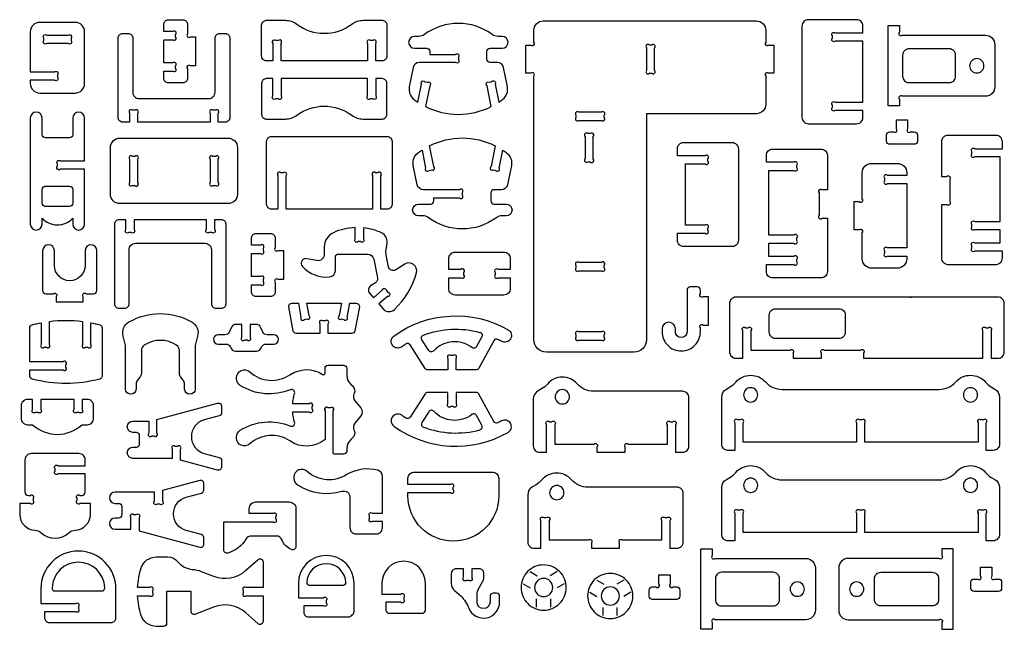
# Model space of a CAD drawing. Extents: x 670.8 to 685.9, y 8.6 to 27.5.
# Tile 1 of 2: x 670.8 to 685.9, y 8.6 to 17.9. Entities that reach past the tile are written whole.
import ezdxf

# ---------------------------------------------------------------- set-up
doc = ezdxf.new("R2010")
doc.units = 0
doc.header["$MEASUREMENT"] = 0
doc.layers.add('KONTUR', color=20, linetype='CONTINUOUS')

msp = doc.modelspace()

# ---------------------------------------------------------------- linework, layer by layer
at = {"layer": 'KONTUR'}
for points in [[(671.124, 16.76), (671.665, 16.76, 0.414214), (671.809, 16.905), (671.809, 17.696, 0.414214), (671.665, 17.84), (671.124, 17.84, 0.414214), (670.98, 17.696), (670.98, 17.082), (671.35, 17.082, -1), (671.395, 17.038), (671.395, 17.002, -1), (671.35, 16.957), (670.98, 16.957), (670.98, 16.905, 0.414214)], [(673.021, 17.096), (673.157, 17.096, 1), (673.201, 17.141), (673.201, 17.177, 1), (673.157, 17.221), (673.021, 17.221), (673.021, 17.574), (673.157, 17.574, 1), (673.201, 17.618), (673.201, 17.655, 1), (673.157, 17.699), (673.021, 17.699), (673.021, 17.807, -0.414214), (673.093, 17.879), (673.31, 17.879, -0.414214), (673.382, 17.807), (673.382, 17.664, 1), (673.426, 17.62), (673.507, 17.62), (673.507, 17.175), (673.426, 17.175, 1), (673.382, 17.131), (673.382, 16.988, -0.414214), (673.31, 16.916), (673.093, 16.916, -0.414214), (673.021, 16.988)], [(674.587, 17.871), (674.879, 17.871, -0.16263), (675.053, 17.813, 0.334097), (675.893, 17.813, -0.16263), (676.067, 17.871), (676.359, 17.871, -0.414214), (676.431, 17.799), (676.431, 17.325, -0.414214), (676.359, 17.253), (676.259, 17.253), (676.259, 17.518, 1), (676.215, 17.562), (676.179, 17.562, 1), (676.134, 17.518), (676.134, 17.253), (674.812, 17.253), (674.812, 17.518, 1), (674.767, 17.562), (674.731, 17.562, 1), (674.687, 17.518), (674.687, 17.253), (674.587, 17.253, -0.414214), (674.515, 17.325), (674.515, 17.799, -0.414214)], [(678.025, 16.554), (677.961, 16.872, -1), (677.995, 16.924), (678.031, 16.931, -1), (678.083, 16.896), (678.139, 16.621, 0.016944), (678.201, 16.665, 0.286808), (678.272, 16.855), (678.213, 17.149, 0.357001), (678.119, 17.226), (678.006, 17.226, -0.414214), (677.958, 17.274), (677.958, 17.398, -0.414214), (678.006, 17.446), (678.193, 17.446, 1), (678.193, 17.625), (678.128, 17.625, -0.161246), (678.041, 17.653, 0.331101), (677.003, 17.653, -0.161246), (676.917, 17.625), (676.852, 17.625, 1), (676.852, 17.446), (677.038, 17.446, -0.414214), (677.087, 17.398), (677.087, 17.351), (677.478, 17.351, -1), (677.522, 17.307), (677.522, 17.27, -1), (677.478, 17.226), (676.926, 17.226, 0.357001), (676.831, 17.149), (676.772, 16.855, 0.286808), (676.844, 16.665, 0.016944), (676.905, 16.621), (676.961, 16.896, -1), (677.013, 16.931), (677.049, 16.924, -1), (677.084, 16.872), (677.02, 16.554, 0.237707)], [(680.397, 12.992, -0.414214), (680.205, 12.8), (678.868, 12.8, -0.414214), (678.676, 12.992), (678.676, 17.018, 1), (678.631, 17.062), (678.551, 17.062), (678.551, 17.494), (678.631, 17.494, 1), (678.676, 17.538), (678.676, 17.718, -0.414214), (678.82, 17.862), (682.077, 17.862, -0.414214), (682.221, 17.718), (682.221, 17.538, 1), (682.265, 17.494), (682.346, 17.494), (682.346, 17.062), (682.265, 17.062, 1), (682.221, 17.018), (682.221, 16.589, -0.414214), (682.077, 16.444), (680.397, 16.444)], [(683.705, 16.494), (683.284, 16.494, -1), (683.239, 16.538), (683.239, 16.574, -1), (683.284, 16.619), (683.58, 16.619), (683.705, 16.619), (683.705, 17.553), (683.58, 17.553), (683.284, 17.553, -1), (683.239, 17.597), (683.239, 17.634, -1), (683.284, 17.678), (683.705, 17.678), (683.705, 17.784, 0.414214), (683.609, 17.881), (682.87, 17.881, 0.414214), (682.774, 17.784), (682.774, 16.387, 0.414214), (682.87, 16.291), (683.609, 16.291, 0.414214), (683.705, 16.387)], [(685.578, 16.71), (684.307, 16.71, 1), (684.263, 16.665), (684.263, 16.563), (684.091, 16.563), (684.091, 17.791), (684.263, 17.791), (684.263, 17.689, 1), (684.307, 17.644), (685.578, 17.644, -0.414214), (685.722, 17.5), (685.722, 16.854, -0.414214)], [(671.232, 17.643), (671.558, 17.643, -1), (671.602, 17.599), (671.602, 17.562, -1), (671.558, 17.518), (671.232, 17.518, -1), (671.187, 17.562), (671.187, 17.599, -1)], [(672.394, 16.316, -0.414214), (672.322, 16.388), (672.322, 17.597, -0.414214), (672.394, 17.67), (672.474, 17.67, -0.414214), (672.546, 17.597), (672.546, 16.773, 0.414214), (672.642, 16.677), (673.708, 16.677, 0.414214), (673.804, 16.773), (673.804, 17.597, -0.414214), (673.877, 17.67), (673.957, 17.67, -0.414214), (674.029, 17.597), (674.029, 16.388, -0.414214), (673.957, 16.316), (673.853, 16.316), (673.853, 16.452, 1), (673.809, 16.496), (673.772, 16.496, 1), (673.728, 16.452), (673.728, 16.316), (672.623, 16.316), (672.623, 16.452, 1), (672.578, 16.496), (672.542, 16.496, 1), (672.498, 16.452), (672.498, 16.316)], [(680.397, 17.45), (680.397, 17.106, 1), (680.442, 17.062), (680.478, 17.062, 1), (680.522, 17.106), (680.522, 17.45, 1), (680.478, 17.494), (680.442, 17.494, 1)], [(685.121, 17.015), (685.121, 17.339, 0.414214), (685.025, 17.435), (684.409, 17.435, 0.414214), (684.313, 17.339), (684.313, 17.015, 0.414214), (684.409, 16.919), (685.025, 16.919, 0.414214)], [(685.446, 17.286, 0.414214), (685.337, 17.177, 0.414214), (685.446, 17.068, 0.414214), (685.555, 17.177, 0.414214)], [(674.587, 16.363), (674.879, 16.363, 0.16263), (675.053, 16.42, -0.334097), (675.893, 16.42, 0.16263), (676.067, 16.363), (676.359, 16.363, 0.414214), (676.431, 16.435), (676.431, 16.908, 0.414214), (676.359, 16.98), (676.259, 16.98), (676.259, 16.715, -1), (676.215, 16.671), (676.179, 16.671, -1), (676.134, 16.715), (676.134, 16.98), (674.812, 16.98), (674.812, 16.715, -1), (674.767, 16.671), (674.731, 16.671, -1), (674.687, 16.715), (674.687, 16.98), (674.587, 16.98, 0.414214), (674.515, 16.908), (674.515, 16.435, 0.414214)], [(671.629, 16.379), (671.629, 16.125, -0.414214), (671.581, 16.077), (671.208, 16.077, -0.414214), (671.16, 16.125), (671.16, 16.379, 1), (670.98, 16.379), (670.98, 14.757, 1), (671.16, 14.757), (671.16, 14.847, 0.435619), (671.629, 14.847), (671.629, 14.757, 1), (671.809, 14.757), (671.809, 15.597), (671.439, 15.597, -1), (671.395, 15.641), (671.395, 15.678, -1), (671.439, 15.722), (671.809, 15.722), (671.809, 16.379, 1)], [(679.365, 16.343), (679.708, 16.343, 1), (679.753, 16.387), (679.753, 16.424, 1), (679.708, 16.468), (679.365, 16.468, 1), (679.32, 16.424), (679.32, 16.387, 1)], [(684.116, 16.168), (684.173, 16.168, 1), (684.217, 16.213), (684.217, 16.352), (684.389, 16.352), (684.389, 16.213, 1), (684.433, 16.168), (684.489, 16.168, -0.414214), (684.538, 16.12), (684.538, 16.025, -0.414214), (684.489, 15.977), (684.116, 15.977, -0.414214), (684.068, 16.025), (684.068, 16.12, -0.414214)], [(679.459, 16.097), (679.459, 15.753, 1), (679.503, 15.709), (679.539, 15.709, 1), (679.584, 15.753), (679.584, 16.097, 1), (679.539, 16.141), (679.503, 16.141, 1)], [(685.803, 14.672), (685.417, 14.672, -1), (685.372, 14.716), (685.372, 14.753, -1), (685.417, 14.797), (685.803, 14.797), (685.803, 15.785), (685.588, 15.785), (685.417, 15.785, -1), (685.372, 15.829), (685.372, 15.865, -1), (685.417, 15.91), (685.838, 15.91), (685.838, 16.016, 0.414214), (685.742, 16.112), (685.003, 16.112, 0.414214), (684.907, 16.016), (684.907, 15.486), (684.987, 15.486, -1), (685.032, 15.442), (685.032, 15.098, -1), (684.987, 15.054), (684.907, 15.054), (684.907, 14.24, 0.414214), (685.003, 14.143), (685.742, 14.143, 0.414214), (685.838, 14.24), (685.838, 14.346), (685.417, 14.346, -1), (685.372, 14.39), (685.372, 14.427, -1), (685.417, 14.471), (685.588, 14.471), (685.803, 14.471)], [(672.205, 15.927, -0.414214), (672.349, 16.071), (674.001, 16.071, -0.414214), (674.146, 15.927), (674.146, 15.214, -0.414214), (674.001, 15.07), (672.349, 15.07, -0.414214), (672.205, 15.214)], [(674.889, 14.987), (674.889, 15.497, 1), (674.845, 15.541), (674.808, 15.541, 1), (674.764, 15.497), (674.764, 14.987), (674.664, 14.987, -0.414214), (674.592, 15.059), (674.592, 16.023, -0.414214), (674.664, 16.095), (676.437, 16.095, -0.414214), (676.509, 16.023), (676.509, 15.059, -0.414214), (676.437, 14.987), (676.337, 14.987), (676.337, 15.497, 1), (676.292, 15.541), (676.256, 15.541, 1), (676.212, 15.497), (676.212, 14.987)], [(678.086, 15.954), (678.022, 15.637, 1), (678.057, 15.585), (678.092, 15.578, 1), (678.144, 15.613), (678.2, 15.888, -0.016944), (678.262, 15.844, -0.286808), (678.333, 15.653), (678.274, 15.36, -0.357001), (678.18, 15.283), (678.067, 15.283, 0.414214), (678.019, 15.235), (678.019, 15.111, 0.414214), (678.067, 15.063), (678.254, 15.063, -1), (678.254, 14.884), (678.189, 14.884, 0.161246), (678.103, 14.856, -0.331101), (677.064, 14.856, 0.161246), (676.978, 14.884), (676.913, 14.884, -1), (676.913, 15.063), (677.1, 15.063, 0.414214), (677.148, 15.111), (677.148, 15.158), (677.539, 15.158, 1), (677.583, 15.202), (677.583, 15.239, 1), (677.539, 15.283), (676.987, 15.283, -0.357001), (676.892, 15.36), (676.833, 15.653, -0.286808), (676.905, 15.844, -0.016944), (676.967, 15.888), (677.022, 15.613, 1), (677.074, 15.578), (677.11, 15.585, 1), (677.145, 15.637), (677.081, 15.954, -0.237707)], [(680.871, 14.617), (681.293, 14.617, 1), (681.337, 14.661), (681.337, 14.698, 1), (681.293, 14.742), (681.121, 14.742), (680.996, 14.742), (680.996, 15.677), (681.121, 15.677), (681.293, 15.677, 1), (681.337, 15.721), (681.337, 15.758, 1), (681.293, 15.802), (680.871, 15.802), (680.871, 15.908, -0.414214), (680.968, 16.004), (681.707, 16.004, -0.414214), (681.803, 15.908), (681.803, 14.511, -0.414214), (681.707, 14.415), (680.968, 14.415, -0.414214), (680.871, 14.511)], [(672.498, 15.749), (672.498, 15.392, 1), (672.542, 15.348), (672.578, 15.348, 1), (672.623, 15.392), (672.623, 15.749, 1), (672.578, 15.793), (672.542, 15.793, 1)], [(673.728, 15.749), (673.728, 15.392, 1), (673.772, 15.348), (673.809, 15.348, 1), (673.853, 15.392), (673.853, 15.749, 1), (673.809, 15.793), (673.772, 15.793, 1)], [(682.266, 14.465), (682.652, 14.465, 1), (682.696, 14.509), (682.696, 14.545, 1), (682.652, 14.59), (682.266, 14.59), (682.266, 15.577), (682.48, 15.577), (682.652, 15.577, 1), (682.696, 15.622), (682.696, 15.658, 1), (682.652, 15.702), (682.23, 15.702), (682.23, 15.809, -0.414214), (682.327, 15.905), (683.066, 15.905, -0.414214), (683.162, 15.809), (683.162, 15.279), (683.081, 15.279, 1), (683.037, 15.235), (683.037, 14.891, 1), (683.081, 14.847), (683.162, 14.847), (683.162, 14.032, -0.414214), (683.066, 13.936), (682.327, 13.936, -0.414214), (682.23, 14.032), (682.23, 14.139), (682.652, 14.139, 1), (682.696, 14.183), (682.696, 14.219, 1), (682.652, 14.264), (682.48, 14.264), (682.266, 14.264)], [(683.57, 15.101), (683.65, 15.101, 1), (683.695, 15.145), (683.695, 15.541, -0.414214), (683.839, 15.685), (684.232, 15.685, -0.414214), (684.376, 15.541), (684.376, 15.502), (684.08, 15.502, 1), (684.035, 15.458), (684.035, 15.421, 1), (684.08, 15.377), (684.376, 15.377), (684.376, 14.393), (684.08, 14.393, 1), (684.035, 14.348), (684.035, 14.312, 1), (684.08, 14.268), (684.376, 14.268), (684.376, 14.229, -0.414214), (684.232, 14.084), (683.839, 14.084, -0.414214), (683.695, 14.229), (683.695, 14.624, 1), (683.65, 14.669), (683.57, 14.669)], [(671.208, 15.029, -0.414214), (671.16, 15.077), (671.16, 15.287, -0.414214), (671.208, 15.335), (671.581, 15.335, -0.414214), (671.629, 15.287), (671.629, 15.077, -0.414214), (671.581, 15.029)], [(672.337, 14.825, 0.414214), (672.265, 14.753), (672.265, 13.544, 0.414214), (672.337, 13.471), (672.418, 13.471, 0.414214), (672.49, 13.544), (672.49, 14.368, -0.414214), (672.586, 14.464), (673.652, 14.464, -0.414214), (673.748, 14.368), (673.748, 13.544, 0.414214), (673.82, 13.471), (673.9, 13.471, 0.414214), (673.972, 13.544), (673.972, 14.753, 0.414214), (673.9, 14.825), (673.796, 14.825), (673.796, 14.675, -1), (673.752, 14.63), (673.716, 14.63, -1), (673.671, 14.675), (673.671, 14.825), (672.566, 14.825), (672.566, 14.675, -1), (672.522, 14.63), (672.486, 14.63, -1), (672.441, 14.675), (672.441, 14.825)], [(674.361, 13.831), (674.498, 13.831, 1), (674.542, 13.875), (674.542, 13.912, 1), (674.498, 13.956), (674.361, 13.956), (674.361, 14.309), (674.498, 14.309, 1), (674.542, 14.353), (674.542, 14.389, 1), (674.498, 14.434), (674.361, 14.434), (674.361, 14.542, -0.414214), (674.433, 14.614), (674.651, 14.614, -0.414214), (674.723, 14.542), (674.723, 14.399, 1), (674.767, 14.355), (674.848, 14.355), (674.848, 13.91), (674.767, 13.91, 1), (674.723, 13.865), (674.723, 13.723, -0.414214), (674.651, 13.651), (674.433, 13.651, -0.414214), (674.361, 13.723)], [(676.432, 14.474, 0.327736), (676.35, 14.623, 0.082502), (676.072, 14.701), (676.072, 14.534, -1), (676.028, 14.49), (675.991, 14.49, -1), (675.947, 14.534), (675.947, 14.705, 0.098873), (675.612, 14.626, 0.293434), (675.472, 14.408), (675.472, 14.294, -0.470319), (675.358, 14.2), (675.205, 14.229, 0.725517), (675.138, 14.109, 0.232505), (675.555, 13.951, 0.386628), (675.642, 14.047), (675.642, 14.251, -0.414214), (675.69, 14.3), (676.135, 14.3, -0.356602), (676.229, 14.223), (676.287, 13.936, -0.310333), (676.256, 13.861), (676.181, 13.813, 0.45464), (676.164, 13.705), (676.226, 13.633), (676.36, 13.747, -1), (676.422, 13.741), (676.446, 13.714, -1), (676.441, 13.651), (676.307, 13.537), (676.371, 13.462, 0.429009), (676.545, 13.453, 0.137809), (676.882, 14.012, 0.686905), (676.702, 14.145), (676.566, 14.058, -0.526329), (676.456, 14.105), (676.42, 14.284, -0.083534), (676.417, 14.364)], [(671.348, 14.127), (671.348, 14.351, 1), (671.168, 14.351), (671.168, 13.742, 0.414214), (671.216, 13.694), (671.331, 13.694, -1), (671.375, 13.65), (671.375, 13.569), (671.79, 13.569), (671.79, 13.65, -1), (671.834, 13.694), (671.949, 13.694, 0.414214), (671.997, 13.742), (671.997, 14.351, 1), (671.817, 14.351), (671.817, 14.127, -1)], [(678.219, 13.674), (677.473, 13.674, -0.414214), (677.377, 13.771), (677.377, 13.939), (677.562, 13.939, 1), (677.607, 13.983), (677.607, 14.02, 1), (677.562, 14.064), (677.377, 14.064), (677.377, 14.232, -0.414214), (677.473, 14.329), (678.219, 14.329, -0.414214), (678.315, 14.232), (678.315, 14.064), (678.13, 14.064, 1), (678.085, 14.02), (678.085, 13.983, 1), (678.13, 13.939), (678.315, 13.939), (678.315, 13.771, -0.414214)], [(679.365, 14.046), (679.708, 14.046, 1), (679.753, 14.09), (679.753, 14.126, 1), (679.708, 14.171), (679.365, 14.171, 1), (679.32, 14.126), (679.32, 14.09, 1)], [(680.839, 13.157, 1), (680.636, 13.157), (680.636, 13.113, 0.414214), (680.929, 12.82, 0.414214), (681.222, 13.113), (681.222, 13.171, -1), (681.266, 13.215), (681.347, 13.215), (681.347, 13.647), (681.266, 13.647, -1), (681.222, 13.691), (681.222, 13.749, 0.414214), (681.174, 13.797), (681.067, 13.797, 0.414214), (681.018, 13.749), (681.018, 13.113, -1), (680.839, 13.113)], [(675.941, 13.127, -0.361445), (675.893, 13.088), (675.532, 13.088), (675.532, 13.234, 1), (675.488, 13.279), (675.451, 13.279, 1), (675.407, 13.234), (675.407, 13.088), (675.046, 13.088, -0.361445), (674.999, 13.127), (674.931, 13.494, -0.469028), (674.978, 13.551), (675.077, 13.551), (675.117, 13.336, 1), (675.169, 13.301), (675.204, 13.308, 1), (675.24, 13.359), (675.204, 13.551), (675.735, 13.551), (675.699, 13.359, 1), (675.735, 13.308), (675.771, 13.301, 1), (675.822, 13.336), (675.862, 13.551), (675.961, 13.551, -0.469028), (676.009, 13.494)], [(681.994, 12.834), (682.595, 12.834, -1), (682.639, 12.79), (682.639, 12.709), (683.071, 12.709), (683.071, 12.79, -1), (683.115, 12.834), (683.672, 12.834, -1), (683.716, 12.79), (683.716, 12.709), (684.929, 12.709), (685.539, 12.709), (685.539, 13.131, -1), (685.584, 13.175), (685.62, 13.175, -1), (685.664, 13.131), (685.664, 12.709), (685.77, 12.709, 0.414214), (685.867, 12.806), (685.867, 13.545, 0.414214), (685.77, 13.641), (681.763, 13.641, 0.414214), (681.667, 13.545), (681.667, 12.806, 0.414214), (681.763, 12.709), (681.869, 12.709), (681.869, 13.131, -1), (681.913, 13.175), (681.95, 13.175, -1), (681.994, 13.131)], [(683.339, 13.01), (682.37, 13.01, -0.414214), (682.274, 13.106), (682.274, 13.369, -0.414214), (682.37, 13.465), (683.339, 13.465, -0.414214), (683.436, 13.369), (683.436, 13.106, -0.414214)], [(670.971, 13.127), (670.971, 13.173, -0.339868), (671.006, 13.219, -0.017741), (671.146, 13.251), (671.146, 12.919, 1), (671.19, 12.875), (671.226, 12.875, 1), (671.271, 12.919), (671.271, 13.271, -0.063321), (671.779, 13.271), (671.779, 12.919, 1), (671.823, 12.875), (671.859, 12.875, 1), (671.904, 12.919), (671.904, 13.251, -0.017741), (672.043, 13.219, -0.339868), (672.078, 13.173), (672.078, 12.437, -0.339868), (672.043, 12.391, -0.130898), (671.006, 12.391, -0.339868), (670.971, 12.437), (670.971, 12.529), (671.48, 12.529, 1), (671.525, 12.573), (671.525, 12.61, 1), (671.48, 12.654), (670.971, 12.654)], [(672.488, 13.262, -0.267035), (673.447, 13.262, -0.33993), (673.537, 13.046), (673.499, 12.905), (673.499, 12.237, -1), (673.339, 12.237), (673.339, 12.312, 0.173888), (673.317, 12.373), (673.28, 12.417, -0.173888), (673.258, 12.479), (673.258, 12.828, 0.254451), (673.214, 12.909, 0.295226), (672.721, 12.909, 0.254451), (672.677, 12.828), (672.677, 12.479, -0.173888), (672.655, 12.417), (672.618, 12.373, 0.173888), (672.596, 12.312), (672.596, 12.237, -1), (672.436, 12.237), (672.436, 12.905), (672.398, 13.046, -0.33993)], [(676.537, 13.047, -0.296281), (678.282, 13.143, -1), (678.181, 12.967, 0.010719), (678.128, 12.996, 0.409028), (678.064, 12.976), (677.837, 12.557, -0.275451), (677.795, 12.532), (677.487, 12.532), (677.487, 12.705, 1), (677.443, 12.749), (677.406, 12.749, 1), (677.362, 12.705), (677.362, 12.532), (677.054, 12.532, -0.256138), (677.013, 12.554), (676.785, 12.912, 0.41701), (676.719, 12.926, 0.01351), (676.656, 12.883, -1)], [(674.034, 12.889), (674.054, 12.854, 0.267949), (674.117, 12.818), (674.437, 12.818, 0.267949), (674.5, 12.854), (674.52, 12.889, -0.267949), (674.582, 12.925), (674.702, 12.925, 1), (674.702, 13.066), (674.599, 13.066, -0.288239), (674.534, 13.107), (674.497, 13.184, 0.288239), (674.432, 13.225), (674.339, 13.225), (674.339, 13.028, -1), (674.295, 12.984), (674.259, 12.984, -1), (674.214, 13.028), (674.214, 13.225), (674.122, 13.225, 0.288239), (674.057, 13.184), (674.02, 13.107, -0.288239), (673.955, 13.066), (673.852, 13.066, 1), (673.852, 12.925), (673.972, 12.925, -0.267949)], [(677.852, 13.104, -0.483161), (677.882, 13.035), (677.802, 12.886, -0.46149), (677.73, 12.871, 0.387543), (677.146, 12.821, -0.491578), (677.07, 12.828), (676.965, 12.992, -0.476222), (676.989, 13.063, -0.158028)], [(679.365, 12.986), (679.708, 12.986, 1), (679.753, 13.03), (679.753, 13.067, 1), (679.708, 13.111), (679.365, 13.111, 1), (679.32, 13.067), (679.32, 13.03, 1)], [(675.816, 11.326), (675.816, 11.29, -0.414214), (675.768, 11.242), (675.633, 11.242, -0.414214), (675.609, 11.266), (675.609, 11.906, 1), (675.565, 11.95), (675.529, 11.95, 1), (675.484, 11.906), (675.484, 11.465, -0.33145), (674.947, 11.444, 0.343881), (674.333, 11.399, -0.650317), (674.132, 11.488), (674.132, 11.506, -0.258498), (674.188, 11.608, -0.242557), (674.955, 11.672, 0.631373), (675.02, 11.73, -0.05204), (674.99, 11.887), (675.244, 11.887, 1), (675.289, 11.932), (675.289, 11.968, 1), (675.244, 12.012), (674.99, 12.012, -0.05204), (675.02, 12.17, 0.631373), (674.955, 12.228, -0.242557), (674.188, 12.292, -0.258498), (674.132, 12.394), (674.132, 12.411, -0.650317), (674.333, 12.5, 0.343881), (674.947, 12.455, -0.303388), (675.447, 12.461, 0.595263), (675.484, 12.482), (675.484, 12.552, -0.414214), (675.532, 12.6), (675.768, 12.6, -0.414214), (675.816, 12.552), (675.816, 12.448, 0.222745), (675.886, 12.301), (675.905, 12.285, -0.341843), (675.93, 12.17), (675.927, 12.162, 0.29127), (675.939, 12.059), (676.031, 11.949, -0.360967), (676.031, 11.826), (675.939, 11.715, 0.29127), (675.927, 11.613), (675.93, 11.605, -0.341843), (675.905, 11.49), (675.886, 11.474, 0.222745)], [(678.915, 11.738), (678.951, 11.738, -1), (678.996, 11.693), (678.996, 11.397), (679.596, 11.397, -1), (679.641, 11.353), (679.641, 11.272), (680.073, 11.272), (680.073, 11.353, -1), (680.117, 11.397), (680.717, 11.397), (680.717, 11.693, -1), (680.762, 11.738), (680.798, 11.738, -1), (680.842, 11.693), (680.842, 11.272), (680.949, 11.272, 0.414214), (681.045, 11.368), (681.045, 12.107, 0.414214), (680.949, 12.203), (679.59, 12.203, -0.215842), (679.337, 12.318, 0.457549), (678.883, 12.314, -0.085844), (678.795, 12.241), (678.74, 12.209, 0.267949), (678.668, 12.084), (678.668, 11.368, 0.414214), (678.764, 11.272), (678.871, 11.272), (678.871, 11.693, -1)], [(681.643, 11.3, -0.414214), (681.547, 11.397), (681.547, 12.113, -0.267949), (681.619, 12.238), (681.674, 12.269, 0.085844), (681.762, 12.343, -0.457549), (682.216, 12.346, 0.215842), (682.469, 12.232), (684.871, 12.232, 0.215842), (685.124, 12.346, -0.457549), (685.579, 12.343, 0.085844), (685.667, 12.269), (685.721, 12.238, -0.267949), (685.793, 12.113), (685.793, 11.397, -0.414214), (685.697, 11.3), (685.591, 11.3), (685.591, 11.722, 1), (685.547, 11.766), (685.51, 11.766, 1), (685.466, 11.722), (685.466, 11.425), (683.733, 11.425), (683.733, 11.722, 1), (683.688, 11.766), (683.652, 11.766, 1), (683.608, 11.722), (683.608, 11.425), (681.874, 11.425), (681.874, 11.722, 1), (681.83, 11.766), (681.794, 11.766, 1), (681.749, 11.722), (681.749, 11.3)], [(679.112, 12.229, 0.414214), (679.002, 12.12, 0.414214), (679.112, 12.011, 0.414214), (679.221, 12.12, 0.414214)], [(681.99, 12.257, 0.414214), (681.881, 12.148, 0.414214), (681.99, 12.039, 0.414214), (682.099, 12.148, 0.414214)], [(685.35, 12.257, 0.414214), (685.241, 12.148, 0.414214), (685.35, 12.039, 0.414214), (685.459, 12.148, 0.414214)], [(670.936, 11.693), (671.015, 11.693, 0.389467), (671.773, 11.693), (671.852, 11.693, 0.414214), (671.948, 11.789), (671.948, 11.982, 0.414214), (671.852, 12.078), (671.773, 12.078), (671.773, 11.925, -1), (671.729, 11.881), (671.692, 11.881, -1), (671.648, 11.925), (671.648, 12.078), (671.14, 12.078), (671.14, 11.925, -1), (671.096, 11.881), (671.059, 11.881, -1), (671.015, 11.925), (671.015, 12.078), (670.936, 12.078, 0.414214), (670.84, 11.982), (670.84, 11.789, 0.414214)], [(676.537, 11.672, 0.296281), (678.282, 11.576, 1), (678.181, 11.751, -0.010719), (678.128, 11.723, -0.409028), (678.064, 11.742), (677.837, 12.161, 0.275451), (677.795, 12.187), (677.487, 12.187), (677.487, 12.014, -1), (677.443, 11.97), (677.406, 11.97, -1), (677.362, 12.014), (677.362, 12.187), (677.054, 12.187, 0.256138), (677.013, 12.164), (676.785, 11.807, -0.41701), (676.719, 11.793, -0.01351), (676.656, 11.836, 1)], [(672.79, 11.746), (672.79, 11.566, 1), (672.835, 11.521), (672.871, 11.521, 1), (672.915, 11.566), (672.915, 11.773), (673.843, 12.021, -0.493145), (673.903, 11.975), (673.903, 11.875, -0.339454), (673.868, 11.828), (673.637, 11.766, 0.767327), (673.637, 11.255), (673.868, 11.194, -0.339454), (673.903, 11.147), (673.903, 11.047, -0.493145), (673.843, 11), (673.274, 11.153), (673.274, 11.318, 1), (673.23, 11.362), (673.193, 11.362, 1), (673.149, 11.318), (673.149, 11.179), (672.548, 11.179, -1), (672.548, 11.351), (672.602, 11.351, 0.414214), (672.65, 11.399), (672.65, 11.526, 0.414214), (672.602, 11.575), (672.548, 11.575, -1), (672.548, 11.746)], [(677.852, 11.615, 0.483161), (677.882, 11.684), (677.802, 11.833, 0.46149), (677.73, 11.848, -0.387543), (677.146, 11.898, 0.491578), (677.07, 11.891), (676.965, 11.727, 0.476222), (676.989, 11.656, 0.158028)], [(671.142, 10.044, 0.390295), (671.573, 10.044, -0.179271), (671.666, 10.082, 0.404093), (671.898, 10.323), (671.898, 10.488), (671.738, 10.488, -1), (671.694, 10.533), (671.694, 10.569, -1), (671.738, 10.613), (671.771, 10.613, 0.414214), (671.819, 10.661), (671.819, 10.941), (671.402, 10.941, -1), (671.358, 10.985), (671.358, 11.022, -1), (671.402, 11.066), (671.819, 11.066), (671.819, 11.156, 0.414214), (671.723, 11.252), (670.993, 11.252, 0.414214), (670.897, 11.156), (670.897, 10.661, 0.414214), (670.945, 10.613), (670.977, 10.613, -1), (671.022, 10.569), (671.022, 10.533, -1), (670.977, 10.488), (670.818, 10.488), (670.818, 10.323, 0.404093), (671.05, 10.082, -0.179271)], [(676.266, 10.023, 0.414214), (676.362, 10.119), (676.362, 10.215), (676.21, 10.215, -1), (676.166, 10.26), (676.166, 10.296, -1), (676.21, 10.34), (676.362, 10.34), (676.362, 10.904, 0.342082), (676.29, 10.997, 0.194861), (675.824, 10.935, -0.343881), (675.211, 10.98, 0.650317), (675.01, 10.891), (675.01, 10.873, 0.258498), (675.066, 10.772, 0.212615), (675.743, 10.676, -0.498511), (675.865, 10.584), (675.865, 10.119, 0.414214), (675.961, 10.023)], [(681.643, 9.919, -0.414214), (681.547, 10.016), (681.547, 10.732, -0.267949), (681.619, 10.857), (681.674, 10.888, 0.085844), (681.762, 10.962, -0.457549), (682.216, 10.965, 0.215842), (682.469, 10.851), (684.871, 10.851, 0.215842), (685.124, 10.965, -0.457549), (685.579, 10.962, 0.085844), (685.667, 10.888), (685.721, 10.857, -0.267949), (685.793, 10.732), (685.793, 10.016, -0.414214), (685.697, 9.919), (685.591, 9.919), (685.591, 10.341, 1), (685.547, 10.385), (685.51, 10.385, 1), (685.466, 10.341), (685.466, 10.044), (683.733, 10.044), (683.733, 10.341, 1), (683.688, 10.385), (683.652, 10.385, 1), (683.608, 10.341), (683.608, 10.044), (681.874, 10.044), (681.874, 10.341, 1), (681.83, 10.385), (681.794, 10.385, 1), (681.749, 10.341), (681.749, 9.919)], [(672.518, 10.096), (672.518, 10.276, -1), (672.562, 10.321), (672.598, 10.321, -1), (672.643, 10.276), (672.643, 10.069), (673.57, 9.82, 0.493145), (673.631, 9.867), (673.631, 9.967, 0.339454), (673.595, 10.014), (673.364, 10.076, -0.767327), (673.364, 10.586), (673.595, 10.648, 0.339454), (673.631, 10.695), (673.631, 10.795, 0.493145), (673.57, 10.841), (673.002, 10.689), (673.002, 10.524, -1), (672.957, 10.48), (672.921, 10.48, -1), (672.877, 10.524), (672.877, 10.662), (672.276, 10.662, 1), (672.276, 10.491), (672.33, 10.491, -0.414214), (672.378, 10.443), (672.378, 10.315, -0.414214), (672.33, 10.267), (672.276, 10.267, 1), (672.276, 10.096)], [(676.752, 10.655), (677.401, 10.655, 1), (677.445, 10.7), (677.445, 10.736, 1), (677.401, 10.78), (676.752, 10.78), (676.752, 10.874, -0.414214), (676.848, 10.97), (678.043, 10.97, -0.414214), (678.139, 10.874), (678.139, 10.606, -1), (676.752, 10.606)], [(678.91, 9.932), (679.51, 9.932, -1), (679.555, 9.888), (679.555, 9.807), (679.987, 9.807), (679.987, 9.888, -1), (680.031, 9.932), (680.632, 9.932), (680.632, 10.229, -1), (680.676, 10.273), (680.712, 10.273, -1), (680.757, 10.229), (680.757, 9.807), (680.863, 9.807, 0.414214), (680.959, 9.903), (680.959, 10.642, 0.414214), (680.863, 10.738), (679.504, 10.738, -0.215842), (679.251, 10.853, 0.457549), (678.797, 10.849, -0.085844), (678.709, 10.776), (678.655, 10.745, 0.267949), (678.582, 10.62), (678.582, 9.903, 0.414214), (678.679, 9.807), (678.785, 9.807), (678.785, 10.229, -1), (678.829, 10.273), (678.866, 10.273, -1), (678.91, 10.229)], [(681.99, 10.876, 0.414214), (681.881, 10.767, 0.414214), (681.99, 10.658, 0.414214), (682.099, 10.767, 0.414214)], [(685.35, 10.876, 0.414214), (685.241, 10.767, 0.414214), (685.35, 10.658, 0.414214), (685.459, 10.767, 0.414214)], [(679.026, 10.764, 0.414214), (678.917, 10.655, 0.414214), (679.026, 10.546, 0.414214), (679.135, 10.655, 0.414214)], [(675.038, 9.831, -0.523785), (674.973, 9.786, -0.215477), (674.828, 9.93, 0.311559), (674.738, 9.992), (674.359, 9.992, 0.26463), (674.276, 9.945, -0.192172), (673.999, 9.732, -0.49737), (673.938, 9.778), (673.938, 10.209), (674.691, 10.209, 1), (674.735, 10.254), (674.735, 10.29, 1), (674.691, 10.334), (674.327, 10.334), (674.327, 10.415, -0.414214), (674.424, 10.512), (674.941, 10.512, -0.414214), (675.038, 10.415)], [(682.834, 8.714), (681.445, 8.714, 1), (681.401, 8.67), (681.401, 8.567), (681.229, 8.567), (681.229, 9.795), (681.401, 9.795), (681.401, 9.693, 1), (681.445, 9.649), (682.834, 9.649, -0.414214), (682.979, 9.504), (682.979, 8.858, -0.414214)], [(683.479, 8.714), (684.868, 8.714, -1), (684.912, 8.67), (684.912, 8.567), (685.084, 8.567), (685.084, 9.795), (684.912, 9.795), (684.912, 9.693, -1), (684.868, 9.649), (683.479, 9.649, 0.414214), (683.335, 9.504), (683.335, 8.858, 0.414214)], [(671.199, 8.741, 0.414214), (671.271, 8.669), (672.216, 8.669, 0.414214), (672.288, 8.741), (672.288, 9.189, 1), (671.141, 9.189), (671.141, 8.961), (671.67, 8.961, -1), (671.715, 8.917), (671.715, 8.88, -1), (671.67, 8.836), (671.199, 8.836)], [(674.538, 9.205), (674.279, 9.205, 1), (674.235, 9.16), (674.235, 9.124, 1), (674.279, 9.08), (674.538, 9.08), (674.538, 8.69, -0.647905), (674.458, 8.654), (674.275, 8.817, 0.282198), (673.781, 8.906), (673.504, 8.798, -0.527677), (673.438, 8.843), (673.438, 9.142), (673.063, 9.142), (673.063, 8.661, -0.414214), (673.015, 8.612), (672.904, 8.612, -0.324633), (672.676, 8.778, -0.065576), (672.62, 9.08), (672.806, 9.08, 1), (672.85, 9.124), (672.85, 9.16, 1), (672.806, 9.205), (672.62, 9.205, -0.065576), (672.676, 9.506, -0.324633), (672.904, 9.672), (673.083, 9.672, -0.228179), (673.234, 9.6, 0.208491), (673.455, 9.483, -0.074187), (673.593, 9.451), (673.781, 9.378, 0.282198), (674.275, 9.468), (674.458, 9.63, -0.647905), (674.538, 9.595)], [(675.077, 9.05), (675.459, 9.05, -1), (675.503, 9.006), (675.503, 8.969, -1), (675.459, 8.925), (675.158, 8.925), (675.158, 8.83, 0.414214), (675.23, 8.758), (675.833, 8.758, 0.414214), (675.93, 8.854), (675.93, 9.269, 1), (675.077, 9.269)], [(671.312, 9.202, 0.4236), (671.36, 9.153), (672.069, 9.153, 0.4236), (672.117, 9.202, 0.968558)], [(675.204, 9.279, 0.4236), (675.24, 9.242), (675.767, 9.242, 0.4236), (675.803, 9.279, 0.968558)], [(676.355, 9.105), (676.642, 9.105, -1), (676.687, 9.06), (676.687, 9.024, -1), (676.642, 8.98), (676.414, 8.98), (676.414, 8.861, 0.414214), (676.462, 8.812), (676.97, 8.812, 0.414214), (677.018, 8.861), (677.018, 9.275, 1), (676.355, 9.275)], [(677.672, 8.91), (677.68, 8.892, 0.825341), (678.153, 8.983), (678.153, 9.069, 0.414214), (678.105, 9.118), (678.055, 9.118, 0.414214), (678.007, 9.069), (678.007, 8.983, -1), (677.808, 8.983), (677.808, 9.105, -0.131652), (677.827, 9.177), (677.893, 9.291, 0.131652), (677.913, 9.364), (677.913, 9.418, 0.414214), (677.84, 9.49), (677.726, 9.49), (677.726, 9.358, -1), (677.681, 9.314), (677.645, 9.314, -1), (677.601, 9.358), (677.601, 9.49), (677.486, 9.49, 0.414214), (677.414, 9.418), (677.414, 9.268, 0.220517), (677.465, 9.158), (677.537, 9.097, -0.122252)], [(678.826, 9.551, 0.414214), (678.48, 9.205, 0.414214), (678.826, 8.86, 0.414214), (679.171, 9.205, 0.414214)], [(685.404, 9.335), (685.461, 9.335, 1), (685.505, 9.38), (685.505, 9.518), (685.677, 9.518), (685.677, 9.38, 1), (685.721, 9.335), (685.778, 9.335, -0.414214), (685.826, 9.287), (685.826, 9.192, -0.414214), (685.778, 9.144), (685.404, 9.144, -0.414214), (685.356, 9.192), (685.356, 9.287, -0.414214)], [(678.826, 9.344, 0.414214), (678.687, 9.205, 0.414214), (678.826, 9.066, 0.414214), (678.965, 9.205, 0.414214)], [(679.844, 9.421, 0.414214), (679.498, 9.076, 0.414214), (679.844, 8.73, 0.414214), (680.189, 9.076, 0.414214)], [(680.486, 9.215), (680.542, 9.215, 1), (680.587, 9.259), (680.587, 9.398), (680.759, 9.398), (680.759, 9.259, 1), (680.803, 9.215), (680.859, 9.215, -0.414214), (680.907, 9.167), (680.907, 9.071, -0.414214), (680.859, 9.023), (680.486, 9.023, -0.414214), (680.438, 9.071), (680.438, 9.167, -0.414214)], [(682.43, 9.019), (682.43, 9.343, 0.414214), (682.334, 9.439), (681.547, 9.439, 0.414214), (681.451, 9.343), (681.451, 9.019, 0.414214), (681.547, 8.923), (682.334, 8.923, 0.414214)], [(683.883, 9.019), (683.883, 9.343, -0.414214), (683.979, 9.439), (684.766, 9.439, -0.414214), (684.862, 9.343), (684.862, 9.019, -0.414214), (684.766, 8.923), (683.979, 8.923, -0.414214)], [(679.844, 9.215, 0.414214), (679.705, 9.076, 0.414214), (679.844, 8.937, 0.414214), (679.983, 9.076, 0.414214)], [(682.703, 9.29, 0.414214), (682.594, 9.181, 0.414214), (682.703, 9.072, 0.414214), (682.812, 9.181, 0.414214)], [(683.61, 9.29, 0.414214), (683.501, 9.181, 0.414214), (683.61, 9.072, 0.414214), (683.72, 9.181, 0.414214)]]:
    msp.add_lwpolyline(points, format="xyb", close=True, dxfattribs=at)
for points in [[(684.427, 13.641, 0.014798), (684.447, 13.641)], [(673.258, 12.828, 0.254451), (673.214, 12.909)]]:
    msp.add_lwpolyline(points, format="xyb", dxfattribs=at)
for points in [[(678.621, 9.448), (678.728, 9.386)], [(679.031, 9.448), (678.924, 9.386)], [(678.513, 9.261), (678.62, 9.2)], [(679.138, 9.261), (679.032, 9.2)], [(679.639, 9.318), (679.746, 9.257)], [(680.049, 9.318), (679.942, 9.257)], [(678.718, 8.907), (678.718, 9.03)], [(678.934, 8.907), (678.934, 9.03)], [(679.531, 9.132), (679.638, 9.07)], [(680.156, 9.132), (680.05, 9.07)], [(679.736, 8.777), (679.736, 8.9)], [(679.952, 8.777), (679.952, 8.9)]]:
    msp.add_lwpolyline(points, dxfattribs=at)

doc.saveas('drawing.dxf')
